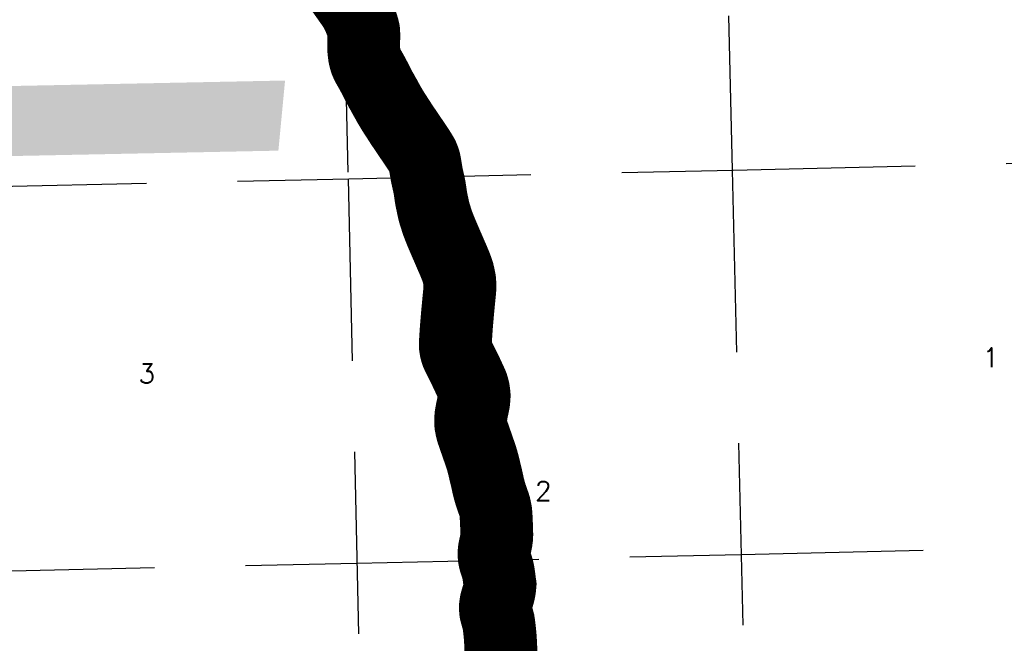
# Model space of a CAD drawing. Header units: feet. Extents: x 18803 to 104580, y -6601 to 116448.
# Tile 20 of 102: x 36584 to 50106, y 45816 to 54376. Entities that reach past the tile are written whole.
import ezdxf

# ---------------------------------------------------------------- set-up
doc = ezdxf.new("R2010")
doc.units = ezdxf.units.FT
doc.header["$LTSCALE"] = 100
doc.header["$MEASUREMENT"] = 0
doc.linetypes.add('DASHED', pattern=[0.75, 0.5, -0.25])
for name, color, linetype in [('ELPC BOLD TITLE SHEET', 3, 'Continuous'), ('ELPC-XIST', 6, 'Continuous'), ('ELRGOV-SECTION', 253, 'DASHED'), ('ET-SEC NUMBS', 253, 'Continuous'), ('ET-TWNSHIP-RANGE', 1, 'Continuous')]:
    doc.layers.add(name, color=color, linetype=linetype)
doc.styles.add('L2640', font='simplex.shx', dxfattribs={"height": 264})

msp = doc.modelspace()

# ---------------------------------------------------------------- linework, layer by layer
at = {"layer": 'ELPC BOLD TITLE SHEET', "const_width": 1000}
msp.add_lwpolyline([(40944.73360447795, 54879.4454729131), (40962.54881577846, 54848.72398401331), (40963.1308831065, 54847.77602946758), (40967.39274182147, 54841.21126725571), (40994.13815222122, 54802.68482126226), (41017.01802108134, 54770.00628842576), (41022.37343979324, 54762.23381254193), (41052.06179150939, 54720.12916080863), (41052.08498466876, 54720.09620408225), (41072.48571794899, 54691.05125234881), (41072.59566128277, 54690.89620655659), (41081.66473947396, 54678.22747617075), (41081.76055372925, 54678.09251476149), (41110.1664376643, 54637.74588741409), (41123.88543106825, 54618.52699237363), (41123.89536127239, 54618.51309282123), (41138.35306687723, 54598.29321313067), (41138.47081809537, 54598.12684891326), (41166.42422844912, 54558.22808088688), (41166.81427584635, 54557.6521800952), (41171.61814006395, 54550.31206941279), (41185.77038083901, 54525.986612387), (41185.78680528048, 54525.95842955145), (41192.24473492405, 54514.89610790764), (41192.5343764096, 54514.38410444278), (41196.64421982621, 54506.88307550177), (41216.16158441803, 54470.3028986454), (41216.34251842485, 54469.95650302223), (41216.53977395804, 54469.57065154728), (41236.58603087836, 54429.21892325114), (41238.39741454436, 54425.2321312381), (41238.59946161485, 54424.7742803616), (41257.94020893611, 54379.62398609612), (41258.10800609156, 54379.22166749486), (41270.76284737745, 54348.04275735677), (41274.89349877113, 54336.44660046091), (41275.03950170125, 54336.02388678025), (41284.60341405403, 54307.44488908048), (41287.91388561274, 54296.02002873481), (41287.96738799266, 54295.83221665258), (41288.39302256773, 54294.31206072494), (41288.51432268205, 54293.89512469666), (41298.27587244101, 54261.56584584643), (41298.60253705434, 54260.34732894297), (41307.01534146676, 54224.51998191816), (41307.24027251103, 54223.45078078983), (41307.3130042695, 54223.06026208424), (41309.7306132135, 54185.8949466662), (41309.77228323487, 54184.89167775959), (41310.4555505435, 54147.05390899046), (41310.45696752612, 54146.31941776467), (41310.43866660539, 54145.02887670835), (41309.46847966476, 54107.65082654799), (41309.46753821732, 54107.61548902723), (41308.4674798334, 54071.01962989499), (41308.29825479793, 54053.85801509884), (41308.29778139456, 54053.80520209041), (41308.14611323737, 54035.00391134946), (41308.37034569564, 53997.70805784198), (41309.8156206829, 53958.82512313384), (41309.84041807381, 53958.39573356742), (41309.95759110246, 53956.97070326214), (41314.07849950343, 53918.39221545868), (41319.67123478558, 53875.83707584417), (41320.1435153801, 53873.18318267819), (41320.54300933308, 53871.31166012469), (41330.17082282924, 53832.73165536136), (41337.77724651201, 53807.54108558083), (41338.50407290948, 53805.45720026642), (41344.22365026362, 53791.05097165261), (41359.82825872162, 53756.98067170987), (41360.28969338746, 53756.02405306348), (41360.29588809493, 53756.01184653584), (41376.95892271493, 53725.69657823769), (41393.23562636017, 53697.55333096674), (41393.25740400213, 53697.51559989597), (41402.25190481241, 53681.90042717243), (41402.29617707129, 53681.82389384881), (41407.92578267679, 53672.13331309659), (41408.19836612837, 53671.65110704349), (41421.88569174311, 53646.7576736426), (41421.96030693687, 53646.62090777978), (41433.51791125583, 53625.26998394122), (41433.56154420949, 53625.18901209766), (41442.4132743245, 53608.68752901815), (41449.65597815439, 53595.48767026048), (41450.12562373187, 53594.60183515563), (41450.20172056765, 53594.45715748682), (41459.44327935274, 53576.74594074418), (41459.44674981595, 53576.73929710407), (41459.4502645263, 53576.73256376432), (41469.9624588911, 53556.61611671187), (41470.12102717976, 53556.30739373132), (41482.9989023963, 53530.79406832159), (41483.10817534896, 53530.57494231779), (41495.02696794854, 53506.38083048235), (41496.03697545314, 53504.22192146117), (41509.02638261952, 53477.96290595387), (41517.70845728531, 53460.69821630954), (41518.16101332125, 53459.84188269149), (41521.69320795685, 53453.47347562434), (41521.79864509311, 53453.28132378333), (41532.63118633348, 53433.32537317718), (41536.45203924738, 53426.40824961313), (41541.48628405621, 53417.16446179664), (41549.70281220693, 53403.0976436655), (41550.57611737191, 53401.67699503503), (41550.59463053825, 53401.64692706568), (41559.23147939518, 53387.64196536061), (41559.8581460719, 53386.56169293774), (41567.67815103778, 53372.20248040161), (41567.99245961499, 53371.60508476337), (41576.12864485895, 53355.58752804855), (41576.13025236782, 53355.58436168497), (41576.13188289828, 53355.58115111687), (41576.33024805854, 53355.19035324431), (41583.47057334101, 53342.2308801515), (41588.7388949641, 53333.28951170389), (41593.87506917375, 53325.44491011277), (41594.42576648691, 53324.56141047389), (41599.0167493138, 53316.81532335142), (41599.97147472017, 53315.02749377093), (41605.80356375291, 53302.83056442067), (41613.89328803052, 53287.76815007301), (41617.29489972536, 53281.83870048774), (41617.30682761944, 53281.81783845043), (41617.3187714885, 53281.79699514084), (41622.52218438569, 53272.68587510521), (41622.54842355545, 53272.63981608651), (41632.39900913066, 53255.30522440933), (41632.75271046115, 53254.66012599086), (41642.82770038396, 53235.60224041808), (41655.58538058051, 53212.87472596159), (41661.8374933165, 53202.11020146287), (41662.0615318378, 53201.73242974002), (41670.10250692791, 53188.45108687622), (41670.2198006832, 53188.25525683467), (41685.65835430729, 53162.19936511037), (41700.95155497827, 53136.63515383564), (41703.27908276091, 53132.78128935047), (41703.45226495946, 53132.49886423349), (41717.43218044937, 53110.04201865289), (41734.96580501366, 53082.87191055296), (41734.97537703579, 53082.85711228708), (41734.98494559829, 53082.84229638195), (41746.57213284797, 53064.94254134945), (41746.68612632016, 53064.76806932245), (41752.84027230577, 53055.43543750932), (41752.95397251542, 53055.26142224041), (41773.09884165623, 53024.14462798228), (41789.09923291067, 52999.60728953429), (41795.41552960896, 52989.72357635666), (41815.82208138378, 52957.67273709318), (41826.40114310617, 52941.33820610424), (41826.62562696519, 52940.99757610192), (41836.45649808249, 52926.33603402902), (41856.6871533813, 52896.64274534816), (41856.7619374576, 52896.53237347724), (41874.1783013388, 52870.68522884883), (41877.38343903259, 52865.87801782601), (41897.37263183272, 52836.26461183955), (41897.3971511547, 52836.22822093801), (41918.72869347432, 52804.51076007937), (41941.00017459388, 52771.6867843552), (41941.0470797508, 52771.61740738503), (41943.89166717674, 52767.39491590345), (41943.95015412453, 52767.30848549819), (41963.50036601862, 52738.54640009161), (41986.02064981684, 52705.95822973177), (41986.06844949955, 52705.88880725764), (42002.75768206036, 52681.56102613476), (42009.42981946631, 52671.63244785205), (42009.48614923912, 52671.54824367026), (42030.89218689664, 52639.40356849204), (42030.93718053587, 52639.33574763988), (42051.6307262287, 52608.02533085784), (42051.75222579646, 52607.83954870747), (42066.17321553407, 52585.55421827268), (42071.49142808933, 52577.04398019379), (42071.56218970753, 52576.93000628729), (42090.04424228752, 52546.96613651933), (42090.08162641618, 52546.90531208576), (42105.85606087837, 52521.14861218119), (42106.33760075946, 52520.32320790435), (42117.96106479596, 52499.38364750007), (42119.27833760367, 52496.50001934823), (42119.77727015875, 52495.32632746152), (42129.66530011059, 52470.23435379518), (42130.01156977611, 52469.30125108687), (42140.24696788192, 52439.93046445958), (42140.65813132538, 52438.65453420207), (42142.02626926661, 52434.0401449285), (42148.59106761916, 52402.05916268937), (42148.75770036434, 52401.18261434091), (42155.2604139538, 52364.03011630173), (42156.0680079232, 52359.54191185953), (42161.02184198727, 52327.75033523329), (42167.0661365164, 52292.50252011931), (42171.01259606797, 52269.8592371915), (42171.06116835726, 52269.58681462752), (42173.57974721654, 52255.77217818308), (42180.80478262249, 52219.29557003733), (42188.58708031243, 52183.8732377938), (42188.64328304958, 52183.62208847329), (42188.82994393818, 52182.80294018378), (42196.99552205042, 52148.04945299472), (42197.06865013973, 52147.7306775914), (42204.5135428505, 52114.47396491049), (42204.66795341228, 52113.79769507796), (42211.07831515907, 52082.62142242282), (42211.66947571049, 52079.55370886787), (42211.82362542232, 52078.67499523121), (42217.83100341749, 52040.70835479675), (42217.86926927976, 52040.45829698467), (42220.15103471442, 52025.02380665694), (42220.1685770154, 52024.90708771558), (42223.93626660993, 52000.2424731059), (42230.02276326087, 51958.33854858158), (42236.43428073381, 51917.90046856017), (42236.61098693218, 51916.92248824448), (42236.70407582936, 51916.46388309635), (42244.60915067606, 51878.11700059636), (42244.61079906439, 51878.10902396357), (42244.61245250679, 51878.10100980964), (42252.22421145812, 51841.29715189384), (42252.22856314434, 51841.27623508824), (42252.23290085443, 51841.25530315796), (42257.8036135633, 51814.53183591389), (42257.81100144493, 51814.49650658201), (42260.38566044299, 51802.22296224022), (42268.98842861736, 51763.12476504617), (42279.21905260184, 51723.53489778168), (42281.75228700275, 51714.38786682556), (42282.06355992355, 51713.34290609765), (42293.63575783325, 51677.074538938), (42293.65605124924, 51677.01067628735), (42308.52671375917, 51630.02043324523), (42323.68165627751, 51584.16026421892), (42325.06983505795, 51580.14142874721), (42325.37459018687, 51579.30331916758), (42340.57628219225, 51539.51300507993), (42357.53483299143, 51496.33775927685), (42375.69608170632, 51451.32852720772), (42375.82931865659, 51451.00426618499), (42377.05874225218, 51448.06535754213), (42397.83578665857, 51399.44029606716), (42397.84084770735, 51399.42847471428), (42397.84588863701, 51399.41668498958), (42419.2390217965, 51349.48024487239), (42419.24458887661, 51349.46724054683), (42429.50480193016, 51325.48256596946), (42429.5593379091, 51325.35598823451), (42440.54658478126, 51300.03533081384), (42461.1737345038, 51253.03411569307), (42461.25037621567, 51252.85773356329), (42480.68036828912, 51207.6917968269), (42480.68025804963, 51207.69205307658), (42484.51955262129, 51198.76794348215), (42484.52802844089, 51198.74826379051), (42500.37803213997, 51161.9870865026), (42518.84694772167, 51119.91657192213), (42518.87091983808, 51119.86180223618), (42537.36255385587, 51077.48684765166), (42538.51307903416, 51074.78720270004), (42559.38750780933, 51024.7477839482), (42576.11559962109, 50983.60536068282), (42579.33865602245, 50975.12859013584), (42579.57640586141, 50974.4789810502), (42595.577183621, 50929.00737402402), (42595.81171620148, 50928.31271509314), (42604.082192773, 50902.74638913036), (42607.86279515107, 50886.5808991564), (42607.91929713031, 50886.33449886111), (42616.6033514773, 50847.69715635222), (42616.74633190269, 50847.01915366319), (42625.03981385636, 50804.93728350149), (42625.27126743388, 50803.56320391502), (42627.11829374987, 50790.37930140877), (42629.07554143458, 50754.87375263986), (42629.11111214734, 50753.61545667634), (42629.18928924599, 50699.10569593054), (42629.17869825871, 50698.34225429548), (42628.20723580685, 50665.04174807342), (42626.01825754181, 50640.45744658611), (42619.81501919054, 50581.37618622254), (42617.96863954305, 50562.96441617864), (42617.96502056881, 50562.9280800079), (42613.98940026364, 50522.73438875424), (42608.92150842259, 50468.53122432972), (42608.91129354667, 50468.41934532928), (42608.52315425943, 50464.06354021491), (42608.51268473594, 50463.94894283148), (42602.80066672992, 50402.93014445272), (42602.78928940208, 50402.81155446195), (42602.53126012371, 50400.18575402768), (42602.52175099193, 50400.08703966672), (42596.89663898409, 50340.49482328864), (42595.1309399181, 50320.04750799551), (42595.1306685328, 50320.04436360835), (42591.55269949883, 50278.56661089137), (42586.41321909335, 50217.03122513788), (42586.41261986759, 50217.02406196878), (42585.8081351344, 50209.8094989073), (42585.80518743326, 50209.77403389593), (42581.33214572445, 50155.51908615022), (42577.64859021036, 50103.73276358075), (42577.63086630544, 50103.46348435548), (42577.04169243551, 50093.72717311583), (42577.03100216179, 50093.55965579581), (42572.77479081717, 50030.14782348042), (42572.77467101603, 50030.14603615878), (42572.77456120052, 50030.14439932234), (42570.2961116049, 49993.15069776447), (42570.28278521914, 49992.93917650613), (42568.68250557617, 49965.8208199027), (42567.0553364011, 49903.29330614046), (42567.40627878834, 49891.41021943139), (42567.7376234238, 49888.13500969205), (42574.89366567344, 49846.98066545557), (42585.35140229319, 49808.07157459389), (42586.16730670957, 49805.54082441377), (42588.55625437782, 49799.21425487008), (42607.76833540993, 49756.46948103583), (42621.56477204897, 49728.44973610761), (42621.83872067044, 49727.90815882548), (42627.41748416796, 49717.16814336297), (42627.54448232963, 49716.92067503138), (42647.04837169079, 49678.44947826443), (42647.07448590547, 49678.39784111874), (42664.92237170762, 49643.0189374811), (42667.07649588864, 49638.59639762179), (42667.08868396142, 49638.57134475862), (42687.17611613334, 49597.23154052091), (42687.40579471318, 49596.76256901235), (42707.93657277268, 49554.81647722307), (42707.96039453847, 49554.76769478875), (42712.31650181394, 49545.8265538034), (42729.35445064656, 49509.69846827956), (42729.45731175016, 49509.47793077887), (42752.00027461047, 49460.60361520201), (42752.05569082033, 49460.48271626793), (42758.8460636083, 49445.57516161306), (42759.00249935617, 49445.23768727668), (42774.63250002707, 49412.09853016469), (42774.86939925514, 49411.58320834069), (42795.69186978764, 49365.09278050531), (42796.25813499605, 49363.74775008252), (42797.97342488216, 49359.40189249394), (42809.93761437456, 49318.71555587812), (42810.36014109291, 49317.12945063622), (42816.78355113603, 49290.26671417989), (42819.15975376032, 49275.43411014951), (42819.35256816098, 49274.04139496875), (42823.90700683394, 49235.04850578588), (42824.02610240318, 49233.83827943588), (42825.27465619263, 49218.24985501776), (42824.64334078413, 49194.69360591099), (42824.52448880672, 49192.67267550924), (42820.94479529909, 49153.33951393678), (42820.88440730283, 49152.73963502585), (42818.28822401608, 49129.21100448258), (42815.10170839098, 49111.17065963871), (42814.90503250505, 49110.15717344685), (42805.35938953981, 49065.04905435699), (42805.33997100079, 49064.95800426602), (42798.94374972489, 49035.19851903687), (42794.95794363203, 49015.69903924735), (42784.87814393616, 48962.37846520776), (42781.70641846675, 48943.20913959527), (42781.46401118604, 48941.30456720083), (42778.70848798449, 48910.50137436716), (42776.34006309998, 48862.08886793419), (42776.37293881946, 48848.72052975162), (42776.55791049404, 48845.67622894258), (42780.22161228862, 48815.00469964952), (42789.20647886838, 48767.97192320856), (42798.18224117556, 48730.57939563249), (42798.67225728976, 48728.82215673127), (42801.69380573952, 48719.33591626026), (42818.56439678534, 48669.63080771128), (42836.64052413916, 48617.63758458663), (42836.66057244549, 48617.57968457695), (42837.14395654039, 48616.1779733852), (42837.18133269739, 48616.0704060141), (42855.3539470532, 48564.16144810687), (42855.35974582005, 48564.14486569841), (42875.04181512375, 48507.79794005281), (42875.05227229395, 48507.76793975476), (42877.27323960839, 48501.3828504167), (42895.36474789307, 48448.69283334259), (42912.20246547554, 48400.398481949), (42915.55611990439, 48390.32189424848), (42915.66833404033, 48389.97546005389), (42931.92381415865, 48338.37919080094), (42932.0815008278, 48337.85611387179), (42939.05815337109, 48313.62924245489), (42945.31438321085, 48289.70595392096), (42957.77195648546, 48242.95057876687), (42957.86769010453, 48242.57803078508), (42959.48673403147, 48236.03752547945), (42968.17719854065, 48198.31781616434), (42968.18411328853, 48198.28770307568), (42977.81585058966, 48156.20132029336), (42977.81771709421, 48156.19315685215), (42979.48106290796, 48148.9114287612), (42979.60189701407, 48148.41157112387), (42987.94720918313, 48115.7010463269), (42988.00773233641, 48115.45795245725), (42996.35494705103, 48081.08376710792), (42996.38208007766, 48080.97082973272), (43012.99406418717, 48004.40161660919), (43021.77006635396, 47964.36984251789), (43023.54331864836, 47957.10482695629), (43023.70749002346, 47956.47113319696), (43032.37296047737, 47924.86616758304), (43032.37712622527, 47924.8510365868), (43032.38127162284, 47924.83593815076), (43043.38785677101, 47884.91200134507), (43043.39405026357, 47884.88967879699), (43043.40021799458, 47884.86735441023), (43049.7564791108, 47862.00685159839), (43050.01118966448, 47861.16195262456), (43054.6146920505, 47847.00585742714), (43065.90733571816, 47814.24017531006), (43077.87866604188, 47780.86744076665), (43077.9692180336, 47780.60991631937), (43079.46688957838, 47776.26336398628), (43079.48084582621, 47776.22298876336), (43089.91450335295, 47746.1342327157), (43089.97996913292, 47745.94266216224), (43101.83632481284, 47710.73107023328), (43102.00191266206, 47710.22053310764), (43106.06872331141, 47697.1884502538), (43111.71515954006, 47673.61367663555), (43111.92455776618, 47672.65308691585), (43119.50508310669, 47634.10559855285), (43119.66333995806, 47633.2176904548), (43121.75557275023, 47620.13761002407), (43124.43662769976, 47592.21099844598), (43124.4900787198, 47591.57190196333), (43127.5740907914, 47548.31346686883), (43127.64601092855, 47546.80585189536), (43127.64989459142, 47546.7217129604), (43129.73352471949, 47500.01515965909), (43129.73755739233, 47499.92102441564), (43130.53256350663, 47480.56246787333), (43130.54501212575, 47480.29283392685), (43131.98515393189, 47452.20372190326), (43131.98644414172, 47452.17921374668), (43131.98771105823, 47452.15472248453), (43134.08242102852, 47412.7083767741), (43134.33741036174, 47403.67764777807), (43134.34067132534, 47403.5517206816), (43135.48124380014, 47355.13137387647), (43135.48547131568, 47354.91162070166), (43135.67616250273, 47342.13053520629), (43135.67630917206, 47342.12082960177), (43136.17214239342, 47309.72159643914), (43136.16519608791, 47308.63986489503), (43135.33212679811, 47279.03344184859), (43134.0395369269, 47265.75114413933), (43133.92493491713, 47264.76649936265), (43128.10889841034, 47221.86106210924), (43127.97035651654, 47220.95551028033), (43127.05274196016, 47215.57379698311), (43118.60424810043, 47176.8176955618), (43118.59259396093, 47176.76449327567), (43113.90685176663, 47155.47687725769), (43113.85639539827, 47155.24265068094), (43108.80456614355, 47131.26932474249), (43101.87061069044, 47094.37569827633), (43101.65068802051, 47093.00211505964), (43100.66904529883, 47085.59508856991), (43097.69438766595, 47043.5395110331), (43097.63685648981, 47041.42644503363), (43097.6492701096, 47040.655471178), (43101.38494120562, 46996.54414351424), (43102.11383936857, 46991.36071331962), (43102.38389976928, 46989.81675077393), (43110.21647723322, 46952.46072937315), (43112.87137744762, 46942.71819442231), (43113.23370182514, 46941.51945317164), (43124.05393681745, 46908.98158152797), (43124.05490188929, 46908.97868101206), (43124.05561037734, 46908.97655085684), (43138.72213335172, 46864.90547670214), (43138.93702199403, 46864.22482464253), (43140.84748857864, 46857.83108022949), (43151.06452119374, 46818.90587336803), (43151.23132194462, 46818.22972636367), (43151.79761968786, 46815.77852908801), (43160.21659764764, 46773.9687544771), (43160.48436644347, 46772.46078359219), (43160.61837970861, 46771.61788003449), (43166.06974538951, 46732.82217174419), (43166.08849849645, 46732.69125636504), (43167.22725647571, 46724.89043472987), (43167.32124842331, 46724.17441802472), (43172.861015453, 46676.67647874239), (43172.92639357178, 46676.06007968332), (43173.87993773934, 46666.07884219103), (43174.13485596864, 46664.08722022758), (43179.90529278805, 46628.1371719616), (43180.04561254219, 46627.19404338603), (43180.52077334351, 46623.72896121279), (43176.4320107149, 46579.58500071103), (43176.21990048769, 46577.78815716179), (43174.00924210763, 46562.40239571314), (43167.81372558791, 46528.07896576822), (43167.4737502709, 46526.44755965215), (43160.96583474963, 46498.94701448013), (43153.91230817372, 46473.95456603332), (43153.65889267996, 46473.10768855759), (43144.58822608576, 46444.44129433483), (43144.50606304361, 46444.176955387), (43136.80784280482, 46418.95711627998), (43127.58120488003, 46386.2134456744), (43127.17510489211, 46384.55756151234), (43123.20843200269, 46365.60844419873), (43117.28885212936, 46323.00959439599), (43117.07216467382, 46320.49212516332), (43116.90397258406, 46315.51516289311), (43118.95067375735, 46270.9378893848), (43120.68096715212, 46255.5701418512), (43121.05902017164, 46253.2775947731), (43126.43406883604, 46228.64513303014), (43138.64991768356, 46185.13147529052), (43138.76277366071, 46184.71374921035), (43140.28716835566, 46178.8428265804), (43140.44947897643, 46178.2517742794), (43151.72870539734, 46139.3157232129), (43151.89888830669, 46138.6971614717), (43159.98004977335, 46107.69794063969), (43163.00098125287, 46089.08701453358), (43163.11822134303, 46088.28328134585), (43170.05881396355, 46034.67983718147), (43170.1058491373, 46034.29162255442), (43172.04058784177, 46017.14803738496), (43172.04378626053, 46017.11922770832), (43172.04701320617, 46017.09047739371), (43176.43324734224, 45977.36231701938), (43176.45789781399, 45977.1286067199), (43181.30566563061, 45928.91436342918), (43182.00199458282, 45919.83614728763), (43182.00331319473, 45919.81887752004), (43185.6779334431, 45871.47133855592), (43185.705961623, 45871.05405101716), (43187.8867855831, 45833.67325212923), (43187.90185532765, 45833.38551174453), (43188.07016437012, 45829.75888198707), (43188.07236785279, 45829.71236330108), (43189.53539440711, 45799.43838833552), (43189.53984107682, 45799.34264865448), (43191.38788748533, 45757.87418819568), (43191.40314026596, 45757.46261170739), (43192.13002141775, 45732.87369196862), (43191.51873717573, 45704.15658572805), (43191.50842574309, 45703.78531054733), (43189.56733096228, 45647.13163978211), (43189.54933596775, 45646.70099151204), (43189.06723132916, 45636.92457378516), (43185.02686680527, 45588.74862367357), (43184.99126407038, 45588.35800642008), (43180.28661272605, 45540.5628353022), (43179.12960821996, 45530.06747776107), (43179.09935384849, 45529.80510846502), (43172.19467086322, 45472.45301343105), (43172.19456737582, 45472.45215330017), (43172.19442778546, 45472.45099357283), (43168.27750451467, 45439.88880627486), (43168.27350523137, 45439.85610065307), (43168.2695490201, 45439.82339273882), (43165.06872147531, 45413.78928077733), (43165.04746487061, 45413.62113846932), (43157.26853059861, 45353.73742468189), (43157.2651133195, 45353.71077424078), (43157.26165842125, 45353.68406278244), (43155.47671983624, 45339.70258885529), (43155.45618113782, 45339.53721709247), (43149.71228850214, 45291.96022869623)], dxfattribs=at)
at = {"layer": 'ELPC-XIST'}
msp.add_lwpolyline([(41258.10800609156, 54379.22166749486), (41270.76284737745, 54348.04275735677), (41274.89349877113, 54336.44660046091), (41275.03950170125, 54336.02388678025), (41284.60341405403, 54307.44488908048), (41287.91388561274, 54296.02002873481), (41287.96738799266, 54295.83221665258), (41288.39302256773, 54294.31206072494), (41288.51432268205, 54293.89512469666), (41298.27587244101, 54261.56584584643), (41298.60253705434, 54260.34732894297), (41307.01534146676, 54224.51998191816), (41307.24027251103, 54223.45078078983), (41307.3130042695, 54223.06026208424), (41309.7306132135, 54185.8949466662), (41309.77228323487, 54184.89167775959), (41310.4555505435, 54147.05390899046), (41310.45696752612, 54146.31941776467), (41310.43866660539, 54145.02887670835), (41309.46847966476, 54107.65082654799), (41309.46753821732, 54107.61548902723), (41308.4674798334, 54071.01962989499), (41308.29825479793, 54053.85801509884), (41308.29778139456, 54053.80520209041), (41308.14611323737, 54035.00391134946), (41308.37034569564, 53997.70805784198), (41309.8156206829, 53958.82512313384), (41309.84041807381, 53958.39573356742), (41309.95759110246, 53956.97070326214), (41314.07849950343, 53918.39221545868), (41319.67123478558, 53875.83707584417), (41320.1435153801, 53873.18318267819), (41320.54300933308, 53871.31166012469), (41330.17082282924, 53832.73165536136), (41337.77724651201, 53807.54108558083), (41338.50407290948, 53805.45720026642), (41344.22365026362, 53791.05097165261), (41359.82825872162, 53756.98067170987), (41360.28969338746, 53756.02405306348), (41360.29588809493, 53756.01184653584), (41376.95892271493, 53725.69657823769), (41393.23562636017, 53697.55333096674), (41393.25740400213, 53697.51559989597), (41402.25190481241, 53681.90042717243), (41402.29617707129, 53681.82389384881), (41407.92578267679, 53672.13331309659), (41408.19836612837, 53671.65110704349), (41421.88569174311, 53646.7576736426), (41421.96030693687, 53646.62090777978), (41433.51791125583, 53625.26998394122), (41433.56154420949, 53625.18901209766), (41442.4132743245, 53608.68752901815), (41449.65597815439, 53595.48767026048), (41450.12562373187, 53594.60183515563), (41450.20172056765, 53594.45715748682), (41459.44327935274, 53576.74594074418), (41459.44674981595, 53576.73929710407), (41459.4502645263, 53576.73256376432), (41469.9624588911, 53556.61611671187), (41470.12102717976, 53556.30739373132), (41482.9989023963, 53530.79406832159), (41483.10817534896, 53530.57494231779), (41495.02696794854, 53506.38083048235), (41496.03697545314, 53504.22192146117), (41509.02638261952, 53477.96290595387), (41517.70845728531, 53460.69821630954), (41518.16101332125, 53459.84188269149), (41521.69320795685, 53453.47347562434), (41521.79864509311, 53453.28132378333), (41532.63118633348, 53433.32537317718), (41536.45203924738, 53426.40824961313), (41541.48628405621, 53417.16446179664), (41549.70281220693, 53403.0976436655), (41550.57611737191, 53401.67699503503), (41550.59463053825, 53401.64692706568), (41559.23147939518, 53387.64196536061), (41559.8581460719, 53386.56169293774), (41567.67815103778, 53372.20248040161), (41567.99245961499, 53371.60508476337), (41576.12864485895, 53355.58752804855), (41576.13025236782, 53355.58436168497), (41576.13188289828, 53355.58115111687), (41576.33024805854, 53355.19035324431), (41583.47057334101, 53342.2308801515), (41588.7388949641, 53333.28951170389), (41593.87506917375, 53325.44491011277), (41594.42576648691, 53324.56141047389), (41599.0167493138, 53316.81532335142), (41599.97147472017, 53315.02749377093), (41605.80356375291, 53302.83056442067), (41613.89328803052, 53287.76815007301), (41617.29489972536, 53281.83870048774), (41617.30682761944, 53281.81783845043), (41617.3187714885, 53281.79699514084), (41622.52218438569, 53272.68587510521), (41622.54842355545, 53272.63981608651), (41632.39900913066, 53255.30522440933), (41632.75271046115, 53254.66012599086), (41642.82770038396, 53235.60224041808), (41655.58538058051, 53212.87472596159), (41661.8374933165, 53202.11020146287), (41662.0615318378, 53201.73242974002), (41670.10250692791, 53188.45108687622), (41670.2198006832, 53188.25525683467), (41685.65835430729, 53162.19936511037), (41700.95155497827, 53136.63515383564), (41703.27908276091, 53132.78128935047), (41703.45226495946, 53132.49886423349), (41717.43218044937, 53110.04201865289), (41734.96580501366, 53082.87191055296), (41734.97537703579, 53082.85711228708), (41734.98494559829, 53082.84229638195), (41746.57213284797, 53064.94254134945), (41746.68612632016, 53064.76806932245), (41752.84027230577, 53055.43543750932), (41752.95397251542, 53055.26142224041), (41773.09884165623, 53024.14462798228), (41789.09923291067, 52999.60728953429), (41795.41552960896, 52989.72357635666), (41815.82208138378, 52957.67273709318), (41826.40114310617, 52941.33820610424), (41826.62562696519, 52940.99757610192), (41836.45649808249, 52926.33603402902), (41856.6871533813, 52896.64274534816), (41856.7619374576, 52896.53237347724), (41874.1783013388, 52870.68522884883), (41877.38343903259, 52865.87801782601), (41897.37263183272, 52836.26461183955), (41897.3971511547, 52836.22822093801), (41918.72869347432, 52804.51076007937), (41941.00017459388, 52771.6867843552), (41941.0470797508, 52771.61740738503), (41943.89166717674, 52767.39491590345), (41943.95015412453, 52767.30848549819), (41963.50036601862, 52738.54640009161), (41986.02064981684, 52705.95822973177), (41986.06844949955, 52705.88880725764), (42002.75768206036, 52681.56102613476), (42009.42981946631, 52671.63244785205), (42009.48614923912, 52671.54824367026), (42030.89218689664, 52639.40356849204), (42030.93718053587, 52639.33574763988), (42051.6307262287, 52608.02533085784), (42051.75222579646, 52607.83954870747), (42066.17321553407, 52585.55421827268), (42071.49142808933, 52577.04398019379), (42071.56218970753, 52576.93000628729), (42090.04424228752, 52546.96613651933), (42090.08162641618, 52546.90531208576), (42105.85606087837, 52521.14861218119), (42106.33760075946, 52520.32320790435), (42117.96106479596, 52499.38364750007), (42119.27833760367, 52496.50001934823), (42119.77727015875, 52495.32632746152), (42129.66530011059, 52470.23435379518), (42130.01156977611, 52469.30125108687), (42140.24696788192, 52439.93046445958), (42140.65813132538, 52438.65453420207), (42142.02626926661, 52434.0401449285), (42148.59106761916, 52402.05916268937), (42148.75770036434, 52401.18261434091), (42155.2604139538, 52364.03011630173), (42156.0680079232, 52359.54191185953), (42161.02184198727, 52327.75033523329), (42167.0661365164, 52292.50252011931), (42171.01259606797, 52269.8592371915), (42171.06116835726, 52269.58681462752), (42173.57974721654, 52255.77217818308), (42180.80478262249, 52219.29557003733), (42188.58708031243, 52183.8732377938), (42188.64328304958, 52183.62208847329), (42188.82994393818, 52182.80294018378), (42196.99552205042, 52148.04945299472), (42197.06865013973, 52147.7306775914), (42204.5135428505, 52114.47396491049), (42204.66795341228, 52113.79769507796), (42211.07831515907, 52082.62142242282), (42211.66947571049, 52079.55370886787), (42211.82362542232, 52078.67499523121), (42217.83100341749, 52040.70835479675), (42217.86926927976, 52040.45829698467), (42220.15103471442, 52025.02380665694), (42220.1685770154, 52024.90708771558), (42223.93626660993, 52000.2424731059), (42230.02276326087, 51958.33854858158), (42236.43428073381, 51917.90046856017), (42236.61098693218, 51916.92248824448), (42236.70407582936, 51916.46388309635), (42244.60915067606, 51878.11700059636), (42244.61079906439, 51878.10902396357), (42244.61245250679, 51878.10100980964), (42252.22421145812, 51841.29715189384), (42252.22856314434, 51841.27623508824), (42252.23290085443, 51841.25530315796), (42257.8036135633, 51814.53183591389), (42257.81100144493, 51814.49650658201), (42260.38566044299, 51802.22296224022), (42268.98842861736, 51763.12476504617), (42279.21905260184, 51723.53489778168), (42281.75228700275, 51714.38786682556), (42282.06355992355, 51713.34290609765), (42293.63575783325, 51677.074538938), (42293.65605124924, 51677.01067628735), (42308.52671375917, 51630.02043324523), (42323.68165627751, 51584.16026421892), (42325.06983505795, 51580.14142874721), (42325.37459018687, 51579.30331916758), (42340.57628219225, 51539.51300507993), (42357.53483299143, 51496.33775927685), (42375.69608170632, 51451.32852720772), (42375.82931865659, 51451.00426618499), (42377.05874225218, 51448.06535754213), (42397.83578665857, 51399.44029606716), (42397.84084770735, 51399.42847471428), (42397.84588863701, 51399.41668498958), (42419.2390217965, 51349.48024487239), (42419.24458887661, 51349.46724054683), (42429.50480193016, 51325.48256596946), (42429.5593379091, 51325.35598823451), (42440.54658478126, 51300.03533081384), (42461.1737345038, 51253.03411569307), (42461.25037621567, 51252.85773356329), (42480.68036828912, 51207.6917968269), (42480.68025804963, 51207.69205307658), (42484.51955262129, 51198.76794348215), (42484.52802844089, 51198.74826379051), (42500.37803213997, 51161.9870865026), (42518.84694772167, 51119.91657192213), (42518.87091983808, 51119.86180223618), (42537.36255385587, 51077.48684765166), (42538.51307903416, 51074.78720270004), (42559.38750780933, 51024.7477839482), (42576.11559962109, 50983.60536068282), (42579.33865602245, 50975.12859013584), (42579.57640586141, 50974.4789810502), (42595.577183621, 50929.00737402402), (42595.81171620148, 50928.31271509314), (42604.082192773, 50902.74638913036), (42607.86279515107, 50886.5808991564), (42607.91929713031, 50886.33449886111), (42616.6033514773, 50847.69715635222), (42616.74633190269, 50847.01915366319), (42625.03981385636, 50804.93728350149), (42625.27126743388, 50803.56320391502), (42627.11829374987, 50790.37930140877), (42629.07554143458, 50754.87375263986), (42629.11111214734, 50753.61545667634), (42629.18928924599, 50699.10569593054), (42629.17869825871, 50698.34225429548), (42628.20723580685, 50665.04174807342), (42626.01825754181, 50640.45744658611), (42619.81501919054, 50581.37618622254), (42617.96863954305, 50562.96441617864), (42617.96502056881, 50562.9280800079), (42613.98940026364, 50522.73438875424), (42608.92150842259, 50468.53122432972), (42608.91129354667, 50468.41934532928), (42608.52315425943, 50464.06354021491), (42608.51268473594, 50463.94894283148), (42602.80066672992, 50402.93014445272), (42602.78928940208, 50402.81155446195), (42602.53126012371, 50400.18575402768), (42602.52175099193, 50400.08703966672), (42596.89663898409, 50340.49482328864), (42595.1309399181, 50320.04750799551), (42595.1306685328, 50320.04436360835), (42591.55269949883, 50278.56661089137), (42586.41321909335, 50217.03122513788), (42586.41261986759, 50217.02406196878), (42585.8081351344, 50209.8094989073), (42585.80518743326, 50209.77403389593), (42581.33214572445, 50155.51908615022), (42577.64859021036, 50103.73276358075), (42577.63086630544, 50103.46348435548), (42577.04169243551, 50093.72717311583), (42577.03100216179, 50093.55965579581), (42572.77479081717, 50030.14782348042), (42572.77467101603, 50030.14603615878), (42572.77456120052, 50030.14439932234), (42570.2961116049, 49993.15069776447), (42570.28278521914, 49992.93917650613), (42568.68250557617, 49965.8208199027), (42567.0553364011, 49903.29330614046), (42567.40627878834, 49891.41021943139), (42567.7376234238, 49888.13500969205), (42574.89366567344, 49846.98066545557), (42585.35140229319, 49808.07157459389), (42586.16730670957, 49805.54082441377), (42588.55625437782, 49799.21425487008), (42607.76833540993, 49756.46948103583), (42621.56477204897, 49728.44973610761), (42621.83872067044, 49727.90815882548), (42627.41748416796, 49717.16814336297), (42627.54448232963, 49716.92067503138), (42647.04837169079, 49678.44947826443), (42647.07448590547, 49678.39784111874), (42664.92237170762, 49643.0189374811), (42667.07649588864, 49638.59639762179), (42667.08868396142, 49638.57134475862), (42687.17611613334, 49597.23154052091), (42687.40579471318, 49596.76256901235), (42707.93657277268, 49554.81647722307), (42707.96039453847, 49554.76769478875), (42712.31650181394, 49545.8265538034), (42729.35445064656, 49509.69846827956), (42729.45731175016, 49509.47793077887), (42752.00027461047, 49460.60361520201), (42752.05569082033, 49460.48271626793), (42758.8460636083, 49445.57516161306), (42759.00249935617, 49445.23768727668), (42774.63250002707, 49412.09853016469), (42774.86939925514, 49411.58320834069), (42795.69186978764, 49365.09278050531), (42796.25813499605, 49363.74775008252), (42797.97342488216, 49359.40189249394), (42809.93761437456, 49318.71555587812), (42810.36014109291, 49317.12945063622), (42816.78355113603, 49290.26671417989), (42819.15975376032, 49275.43411014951), (42819.35256816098, 49274.04139496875), (42823.90700683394, 49235.04850578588), (42824.02610240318, 49233.83827943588), (42825.27465619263, 49218.24985501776), (42824.64334078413, 49194.69360591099), (42824.52448880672, 49192.67267550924), (42820.94479529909, 49153.33951393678), (42820.88440730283, 49152.73963502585), (42818.28822401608, 49129.21100448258), (42815.10170839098, 49111.17065963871), (42814.90503250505, 49110.15717344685), (42805.35938953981, 49065.04905435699), (42805.33997100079, 49064.95800426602), (42798.94374972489, 49035.19851903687), (42794.95794363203, 49015.69903924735), (42784.87814393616, 48962.37846520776), (42781.70641846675, 48943.20913959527), (42781.46401118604, 48941.30456720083), (42778.70848798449, 48910.50137436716), (42776.34006309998, 48862.08886793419), (42776.37293881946, 48848.72052975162), (42776.55791049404, 48845.67622894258), (42780.22161228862, 48815.00469964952), (42789.20647886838, 48767.97192320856), (42798.18224117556, 48730.57939563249), (42798.67225728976, 48728.82215673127), (42801.69380573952, 48719.33591626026), (42818.56439678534, 48669.63080771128), (42836.64052413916, 48617.63758458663), (42836.66057244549, 48617.57968457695), (42837.14395654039, 48616.1779733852), (42837.18133269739, 48616.0704060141), (42855.3539470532, 48564.16144810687), (42855.35974582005, 48564.14486569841), (42875.04181512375, 48507.79794005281), (42875.05227229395, 48507.76793975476), (42877.27323960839, 48501.3828504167), (42895.36474789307, 48448.69283334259), (42912.20246547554, 48400.398481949), (42915.55611990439, 48390.32189424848), (42915.66833404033, 48389.97546005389), (42931.92381415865, 48338.37919080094), (42932.0815008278, 48337.85611387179), (42939.05815337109, 48313.62924245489), (42945.31438321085, 48289.70595392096), (42957.77195648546, 48242.95057876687), (42957.86769010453, 48242.57803078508), (42959.48673403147, 48236.03752547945), (42968.17719854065, 48198.31781616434), (42968.18411328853, 48198.28770307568), (42977.81585058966, 48156.20132029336), (42977.81771709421, 48156.19315685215), (42979.48106290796, 48148.9114287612), (42979.60189701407, 48148.41157112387), (42987.94720918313, 48115.7010463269), (42988.00773233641, 48115.45795245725), (42996.35494705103, 48081.08376710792), (42996.38208007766, 48080.97082973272), (43012.99406418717, 48004.40161660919), (43021.77006635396, 47964.36984251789), (43023.54331864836, 47957.10482695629), (43023.70749002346, 47956.47113319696), (43032.37296047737, 47924.86616758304), (43032.37712622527, 47924.8510365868), (43032.38127162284, 47924.83593815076), (43043.38785677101, 47884.91200134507), (43043.39405026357, 47884.88967879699), (43043.40021799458, 47884.86735441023), (43049.7564791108, 47862.00685159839), (43050.01118966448, 47861.16195262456), (43054.6146920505, 47847.00585742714), (43065.90733571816, 47814.24017531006), (43077.87866604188, 47780.86744076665), (43077.9692180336, 47780.60991631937), (43079.46688957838, 47776.26336398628), (43079.48084582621, 47776.22298876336), (43089.91450335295, 47746.1342327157), (43089.97996913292, 47745.94266216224), (43101.83632481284, 47710.73107023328), (43102.00191266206, 47710.22053310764), (43106.06872331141, 47697.1884502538), (43111.71515954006, 47673.61367663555), (43111.92455776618, 47672.65308691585), (43119.50508310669, 47634.10559855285), (43119.66333995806, 47633.2176904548), (43121.75557275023, 47620.13761002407), (43124.43662769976, 47592.21099844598), (43124.4900787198, 47591.57190196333), (43127.5740907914, 47548.31346686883), (43127.64601092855, 47546.80585189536), (43127.64989459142, 47546.7217129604), (43129.73352471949, 47500.01515965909), (43129.73755739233, 47499.92102441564), (43130.53256350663, 47480.56246787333), (43130.54501212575, 47480.29283392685), (43131.98515393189, 47452.20372190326), (43131.98644414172, 47452.17921374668), (43131.98771105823, 47452.15472248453), (43134.08242102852, 47412.7083767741), (43134.33741036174, 47403.67764777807), (43134.34067132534, 47403.5517206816), (43135.48124380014, 47355.13137387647), (43135.48547131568, 47354.91162070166), (43135.67616250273, 47342.13053520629), (43135.67630917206, 47342.12082960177), (43136.17214239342, 47309.72159643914), (43136.16519608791, 47308.63986489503), (43135.33212679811, 47279.03344184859), (43134.0395369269, 47265.75114413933), (43133.92493491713, 47264.76649936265), (43128.10889841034, 47221.86106210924), (43127.97035651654, 47220.95551028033), (43127.05274196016, 47215.57379698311), (43118.60424810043, 47176.8176955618), (43118.59259396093, 47176.76449327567), (43113.90685176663, 47155.47687725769), (43113.85639539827, 47155.24265068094), (43108.80456614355, 47131.26932474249), (43101.87061069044, 47094.37569827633), (43101.65068802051, 47093.00211505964), (43100.66904529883, 47085.59508856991), (43097.69438766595, 47043.5395110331), (43097.63685648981, 47041.42644503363), (43097.6492701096, 47040.655471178), (43101.38494120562, 46996.54414351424), (43102.11383936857, 46991.36071331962), (43102.38389976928, 46989.81675077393), (43110.21647723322, 46952.46072937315), (43112.87137744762, 46942.71819442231), (43113.23370182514, 46941.51945317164), (43124.05393681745, 46908.98158152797), (43124.05490188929, 46908.97868101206), (43124.05561037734, 46908.97655085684), (43138.72213335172, 46864.90547670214), (43138.93702199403, 46864.22482464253), (43140.84748857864, 46857.83108022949), (43151.06452119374, 46818.90587336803), (43151.23132194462, 46818.22972636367), (43151.79761968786, 46815.77852908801), (43160.21659764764, 46773.9687544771), (43160.48436644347, 46772.46078359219), (43160.61837970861, 46771.61788003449), (43166.06974538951, 46732.82217174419), (43166.08849849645, 46732.69125636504), (43167.22725647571, 46724.89043472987), (43167.32124842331, 46724.17441802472), (43172.861015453, 46676.67647874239), (43172.92639357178, 46676.06007968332), (43173.87993773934, 46666.07884219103), (43174.13485596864, 46664.08722022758), (43179.90529278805, 46628.1371719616), (43180.04561254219, 46627.19404338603), (43180.52077334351, 46623.72896121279), (43176.4320107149, 46579.58500071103), (43176.21990048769, 46577.78815716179), (43174.00924210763, 46562.40239571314), (43167.81372558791, 46528.07896576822), (43167.4737502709, 46526.44755965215), (43160.96583474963, 46498.94701448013), (43153.91230817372, 46473.95456603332), (43153.65889267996, 46473.10768855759), (43144.58822608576, 46444.44129433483), (43144.50606304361, 46444.176955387), (43136.80784280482, 46418.95711627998), (43127.58120488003, 46386.2134456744), (43127.17510489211, 46384.55756151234), (43123.20843200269, 46365.60844419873), (43117.28885212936, 46323.00959439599), (43117.07216467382, 46320.49212516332), (43116.90397258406, 46315.51516289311), (43118.95067375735, 46270.9378893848), (43120.68096715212, 46255.5701418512), (43121.05902017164, 46253.2775947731), (43126.43406883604, 46228.64513303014), (43138.64991768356, 46185.13147529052), (43138.76277366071, 46184.71374921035), (43140.28716835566, 46178.8428265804), (43140.44947897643, 46178.2517742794), (43151.72870539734, 46139.3157232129), (43151.89888830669, 46138.6971614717), (43159.98004977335, 46107.69794063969), (43163.00098125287, 46089.08701453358), (43163.11822134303, 46088.28328134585), (43170.05881396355, 46034.67983718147), (43170.1058491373, 46034.29162255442), (43172.04058784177, 46017.14803738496), (43172.04378626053, 46017.11922770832), (43172.04701320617, 46017.09047739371), (43176.43324734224, 45977.36231701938), (43176.45789781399, 45977.1286067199), (43181.30566563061, 45928.91436342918), (43182.00199458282, 45919.83614728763), (43182.00331319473, 45919.81887752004), (43185.6779334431, 45871.47133855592), (43185.705961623, 45871.05405101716), (43187.8867855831, 45833.67325212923), (43187.90185532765, 45833.38551174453), (43188.07016437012, 45829.75888198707), (43188.07236785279, 45829.71236330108), (43189.53539440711, 45799.43838833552)], dxfattribs=at)
at = {"layer": 'ELRGOV-SECTION', "ltscale": 50}
for p, q in [((40507.14920006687, 77277.6624823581), (41093.31297829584, 52193.47611833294)), ((45795.12588535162, 76922.02105889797), (46369.39983358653, 52312.80624726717)), ((41093.31297829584, 52193.47611833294), (41627.05577661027, 29250.81593491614)), ((46369.39983358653, 52312.80624726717), (47104.48508781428, 20653.47843615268))]:
    msp.add_line(p, q, dxfattribs=at)
for points in [[(20135.84245340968, 51737.97720833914), (25274.38424549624, 51848.83392893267), (30550.53364336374, 51961.60259411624), (35826.40573292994, 52077.64841564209), (41105.78795055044, 52193.74524808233), (46381.87480584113, 52313.07537702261), (51657.64608151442, 52435.68205853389)], [(20246.29721937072, 46461.15948206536), (25384.83901145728, 46572.01620265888), (30660.98840932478, 46684.78486784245), (35936.86049889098, 46800.8306893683), (41216.24271651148, 46916.92752180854), (46492.32957180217, 47036.25765074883), (51768.10084747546, 47158.8643322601)]]:
    msp.add_lwpolyline(points, dxfattribs=at)
at = {"layer": 'ET-TWNSHIP-RANGE', "color": 155}
msp.add_solid([(31100.34664803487, 52395.48909292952), (31100.34664803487, 53358.03103284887), (40136.84661575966, 52578.83047566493), (40228.58749082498, 53541.37241558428)], dxfattribs=at)

# ---------------------------------------------------------------- texts
at = {"layer": 'ET-SEC NUMBS', "style": 'L2640'}
for s, p in [('1', (49806.34327171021, 49606.84070420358)), ('3', (38218.06934295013, 49386.81979323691)), ('2', (43661.96560643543, 47775.41923914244))]:
    msp.add_text(s, height=264, dxfattribs=at).set_placement(p)

doc.saveas('drawing.dxf')
